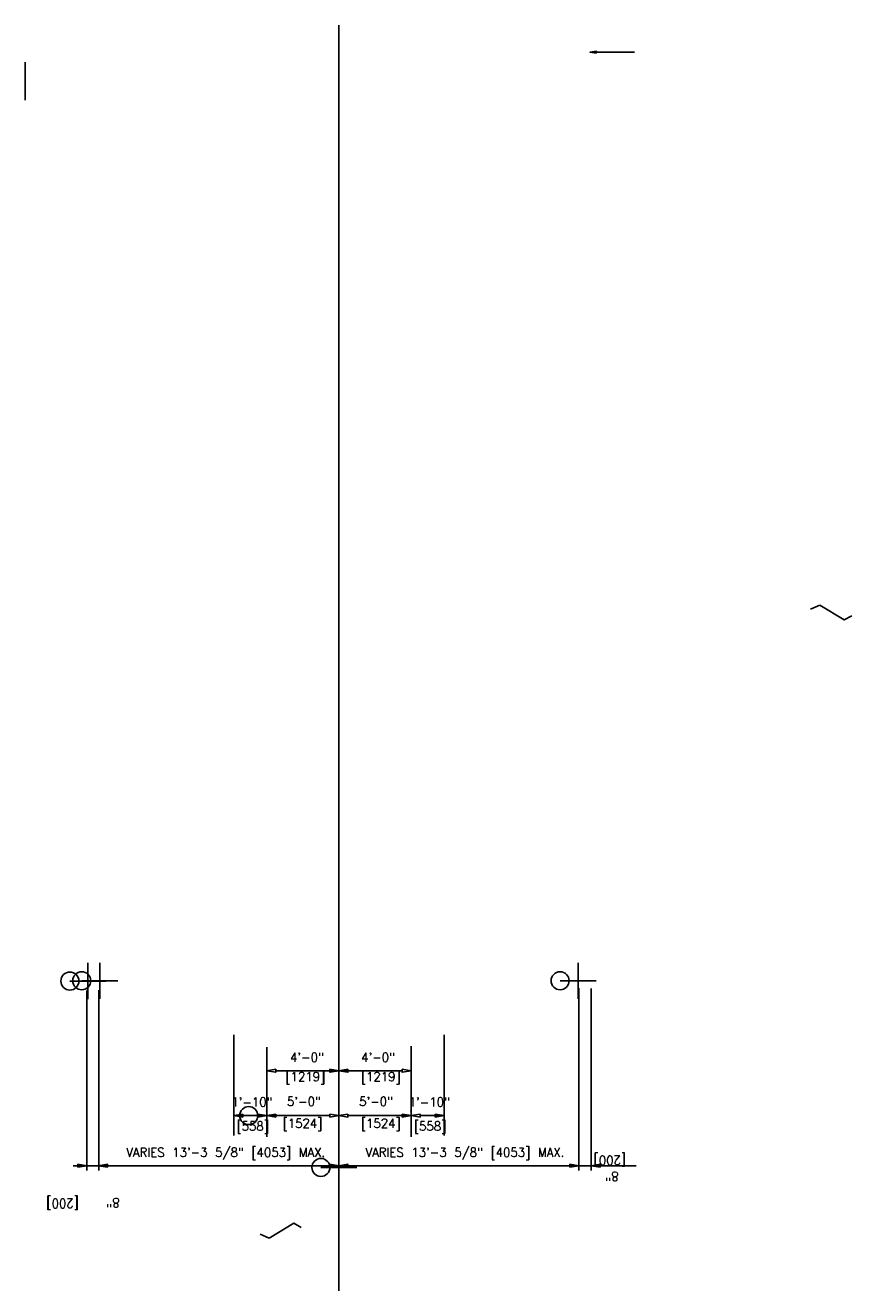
# Model space of a CAD drawing. Extents: x -16 to 1164, y -18 to 483.
# Tile 8 of 15: x 72 to 118, y 43 to 113. Entities that reach past the tile are written whole.
import ezdxf
from ezdxf.enums import TextEntityAlignment as Align

# ---------------------------------------------------------------- set-up
doc = ezdxf.new("R2010")
doc.units = 0
doc.header["$MEASUREMENT"] = 0
for name, color, linetype in [('ARC-CENT', 1, 'CONTINUOUS'), ('ARC-CONST', 1, 'CONTINUOUS'), ('DIM-XREF', 1, 'CONTINUOUS'), ('TRASH', 1, 'CONTINUOUS'), ('WELDS', 1, 'CONTINUOUS')]:
    doc.layers.add(name, color=color, linetype=linetype)
doc.styles.add('TXT_SHX', font='txt.shx')

msp = doc.modelspace()

# ---------------------------------------------------------------- hatches: boundary and pattern name
at = {"layer": 'DIM-XREF', "linetype": 'CONTINUOUS'}
for points in [[(89.023, 55.001), (89.023, 54.834), (89.523, 54.918)], [(89.023, 55.001), (89.023, 54.834), (89.523, 54.918)], [(90.023, 55.001), (90.023, 54.834), (89.523, 54.918)], [(90.023, 55.001), (90.023, 54.834), (89.523, 54.918)], [(84.19, 52.509), (84.19, 52.343), (83.69, 52.426)], [(84.19, 52.509), (84.19, 52.343), (83.69, 52.426)], [(86.023, 52.509), (86.023, 52.343), (85.523, 52.426)], [(86.023, 52.509), (86.023, 52.343), (85.523, 52.426)], [(93.023, 52.509), (93.023, 52.343), (93.523, 52.426)], [(93.023, 52.509), (93.023, 52.343), (93.523, 52.426)], [(94.857, 52.509), (94.857, 52.343), (95.357, 52.426)], [(94.857, 52.509), (94.857, 52.343), (95.357, 52.426)], [(75.055, 49.561), (75.055, 49.728), (75.555, 49.644)], [(75.055, 49.561), (75.055, 49.728), (75.555, 49.644)], [(89.023, 49.561), (89.023, 49.728), (89.523, 49.644)], [(89.023, 49.561), (89.023, 49.728), (89.523, 49.644)], [(90.023, 49.561), (90.023, 49.728), (89.523, 49.644)], [(90.023, 49.561), (90.023, 49.728), (89.523, 49.644)], [(102.325, 49.561), (102.325, 49.728), (102.825, 49.644)], [(102.325, 49.561), (102.325, 49.728), (102.825, 49.644)], [(103.992, 49.561), (103.992, 49.728), (103.492, 49.644)], [(103.992, 49.561), (103.992, 49.728), (103.492, 49.644)]]:
    msp.add_hatch(color=7, dxfattribs=at).paths.add_polyline_path(points)
at = {"layer": 'TRASH', "linetype": 'CONTINUOUS'}
msp.add_hatch(color=7, dxfattribs=at).paths.add_polyline_path([(103.778, 111.338), (103.778, 111.45), (103.445, 111.394)])
msp.add_hatch(color=7, dxfattribs=at).paths.add_polyline_path([(103.778, 111.338), (103.778, 111.45), (103.445, 111.394)])

# ---------------------------------------------------------------- linework, layer by layer
at = {"layer": 'ARC-CENT', "color": 7, "linetype": 'CONTINUOUS'}
msp.add_line((89.523, 83.545), (89.523, 46.399), dxfattribs=at)
msp.add_line((89.523, 83.545), (89.523, 46.399), dxfattribs=at)
at = {"layer": 'ARC-CONST', "color": 7, "linetype": 'CONTINUOUS'}
msp.add_line((89.523, 42.719), (89.523, 112.886), dxfattribs=at)
msp.add_line((89.523, 42.719), (89.523, 112.886), dxfattribs=at)
at = {"layer": 'DIM-XREF', "color": 24, "linetype": 'CONTINUOUS'}
for p, q in [((75.61, 60.89), (75.61, 58.89)), ((75.61, 60.89), (75.61, 58.89)), ((76.268, 60.903), (76.268, 58.903)), ((76.268, 60.903), (76.268, 58.903)), ((76.268, 60.903), (76.268, 58.903)), ((76.268, 60.903), (76.268, 58.903)), ((102.778, 60.903), (102.778, 58.903)), ((102.778, 60.903), (102.778, 58.903)), ((102.778, 60.903), (102.778, 58.903)), ((102.778, 60.903), (102.778, 58.903)), ((74.61, 59.89), (76.61, 59.89)), ((74.61, 59.89), (76.61, 59.89)), ((75.268, 59.903), (77.268, 59.903)), ((75.268, 59.903), (77.268, 59.903)), ((75.268, 59.903), (77.268, 59.903)), ((75.268, 59.903), (77.268, 59.903)), ((101.778, 59.903), (103.778, 59.903)), ((101.778, 59.903), (103.778, 59.903)), ((101.778, 59.903), (103.778, 59.903)), ((101.778, 59.903), (103.778, 59.903)), ((85.523, 53.426), (85.523, 51.426)), ((85.523, 53.426), (85.523, 51.426)), ((85.523, 53.426), (85.523, 51.426)), ((85.523, 53.426), (85.523, 51.426)), ((84.523, 52.426), (86.523, 52.426)), ((84.523, 52.426), (86.523, 52.426)), ((84.523, 52.426), (86.523, 52.426)), ((84.523, 52.426), (86.523, 52.426)), ((89.523, 50.551), (89.523, 48.551)), ((89.523, 50.551), (89.523, 48.551)), ((89.523, 50.551), (89.523, 48.551)), ((89.523, 50.551), (89.523, 48.551)), ((88.523, 49.551), (90.523, 49.551)), ((88.523, 49.551), (90.523, 49.551)), ((88.523, 49.551), (90.523, 49.551)), ((88.523, 49.551), (90.523, 49.551))]:
    msp.add_line(p, q, dxfattribs=at)
at = {"layer": 'DIM-XREF', "color": 7, "linetype": 'CONTINUOUS'}
for p, q in [((75.555, 59.367), (75.555, 49.379)), ((75.555, 59.367), (75.555, 49.379)), ((76.221, 59.38), (76.221, 49.379)), ((76.221, 59.38), (76.221, 49.379)), ((76.221, 59.38), (76.221, 49.379)), ((76.221, 59.38), (76.221, 49.379)), ((102.825, 59.49), (102.825, 49.379)), ((102.825, 59.49), (102.825, 49.379)), ((103.492, 59.477), (103.492, 49.379)), ((103.492, 59.477), (103.492, 49.379)), ((83.69, 51.328), (83.69, 56.904)), ((83.69, 51.328), (83.69, 56.904)), ((95.357, 51.328), (95.357, 56.904)), ((95.357, 51.328), (95.357, 56.904)), ((85.523, 51.257), (85.523, 56.23)), ((85.523, 51.257), (85.523, 56.23)), ((93.523, 51.257), (93.523, 56.275)), ((93.523, 51.257), (93.523, 56.275)), ((86.023, 54.918), (89.023, 54.918)), ((86.023, 54.918), (89.023, 54.918)), ((93.023, 54.918), (90.023, 54.918)), ((93.023, 54.918), (90.023, 54.918)), ((89.523, 51.928), (89.523, 53.651)), ((89.523, 51.928), (89.523, 53.651)), ((89.523, 51.928), (89.523, 53.651)), ((89.523, 51.928), (89.523, 53.651)), ((93.523, 51.449), (93.523, 53.626)), ((93.523, 51.449), (93.523, 53.626)), ((84.19, 52.426), (85.023, 52.426)), ((84.19, 52.426), (85.023, 52.426)), ((89.023, 52.426), (85.723, 52.426)), ((89.023, 52.426), (85.723, 52.426)), ((90.023, 52.426), (93.323, 52.426)), ((90.023, 52.426), (93.323, 52.426)), ((94.857, 52.426), (94.023, 52.426)), ((94.857, 52.426), (94.023, 52.426)), ((89.523, 49.801), (89.523, 51.307)), ((89.523, 49.801), (89.523, 51.307)), ((89.523, 49.801), (89.523, 51.307)), ((89.523, 49.801), (89.523, 51.307)), ((75.277, 49.644), (74.789, 49.644)), ((75.277, 49.644), (74.789, 49.644)), ((75.555, 49.644), (76.213, 49.644)), ((75.555, 49.644), (76.213, 49.644)), ((76.268, 49.644), (89.523, 49.644)), ((76.268, 49.644), (89.523, 49.644)), ((102.278, 49.644), (90.023, 49.644)), ((102.278, 49.644), (90.023, 49.644)), ((103.483, 49.644), (102.825, 49.644)), ((103.483, 49.644), (102.825, 49.644)), ((103.817, 49.644), (105.987, 49.644)), ((103.817, 49.644), (105.987, 49.644))]:
    msp.add_line(p, q, dxfattribs=at)
for points in [[(86.023, 55.001), (86.023, 54.834), (85.523, 54.918)], [(86.023, 55.001), (86.023, 54.834), (85.523, 54.918)], [(89.023, 55.001), (89.023, 54.834), (89.523, 54.918)], [(89.023, 55.001), (89.023, 54.834), (89.523, 54.918)], [(90.023, 55.001), (90.023, 54.834), (89.523, 54.918)], [(90.023, 55.001), (90.023, 54.834), (89.523, 54.918)], [(93.023, 55.001), (93.023, 54.834), (93.523, 54.918)], [(93.023, 55.001), (93.023, 54.834), (93.523, 54.918)], [(84.19, 52.509), (84.19, 52.343), (83.69, 52.426)], [(84.19, 52.509), (84.19, 52.343), (83.69, 52.426)], [(85.023, 52.509), (85.023, 52.343), (85.523, 52.426)], [(85.023, 52.509), (85.023, 52.343), (85.523, 52.426)], [(86.023, 52.509), (86.023, 52.343), (85.523, 52.426)], [(86.023, 52.509), (86.023, 52.343), (85.523, 52.426)], [(89.023, 52.509), (89.023, 52.343), (89.523, 52.426)], [(89.023, 52.509), (89.023, 52.343), (89.523, 52.426)], [(90.023, 52.509), (90.023, 52.343), (89.523, 52.426)], [(90.023, 52.509), (90.023, 52.343), (89.523, 52.426)], [(93.023, 52.509), (93.023, 52.343), (93.523, 52.426)], [(93.023, 52.509), (93.023, 52.343), (93.523, 52.426)], [(94.023, 52.509), (94.023, 52.343), (93.523, 52.426)], [(94.023, 52.509), (94.023, 52.343), (93.523, 52.426)], [(94.857, 52.509), (94.857, 52.343), (95.357, 52.426)], [(94.857, 52.509), (94.857, 52.343), (95.357, 52.426)], [(75.055, 49.561), (75.055, 49.728), (75.555, 49.644)], [(75.055, 49.561), (75.055, 49.728), (75.555, 49.644)], [(76.698, 49.561), (76.698, 49.728), (76.198, 49.644)], [(76.698, 49.561), (76.698, 49.728), (76.198, 49.644)], [(89.023, 49.561), (89.023, 49.728), (89.523, 49.644)], [(89.023, 49.561), (89.023, 49.728), (89.523, 49.644)], [(90.023, 49.561), (90.023, 49.728), (89.523, 49.644)], [(90.023, 49.561), (90.023, 49.728), (89.523, 49.644)], [(102.325, 49.561), (102.325, 49.728), (102.825, 49.644)], [(102.325, 49.561), (102.325, 49.728), (102.825, 49.644)], [(103.992, 49.561), (103.992, 49.728), (103.492, 49.644)], [(103.992, 49.561), (103.992, 49.728), (103.492, 49.644)]]:
    msp.add_lwpolyline(points, close=True, dxfattribs=at)
at = {"layer": 'DIM-XREF', "color": 24, "linetype": 'CONTINUOUS'}
for centre in [(74.61, 59.89), (74.61, 59.89), (75.268, 59.903), (75.268, 59.903), (75.268, 59.903), (75.268, 59.903), (101.778, 59.903), (101.778, 59.903), (101.778, 59.903), (101.778, 59.903), (84.523, 52.426), (84.523, 52.426), (84.523, 52.426), (84.523, 52.426), (88.523, 49.551), (88.523, 49.551), (88.523, 49.551), (88.523, 49.551)]:
    msp.add_circle(centre, 0.5, dxfattribs=at)
at = {"layer": 'DIM-XREF', "color": 7, "linetype": 'CONTINUOUS'}
for p in [(85.523, 52.676), (85.523, 52.676), (93.523, 52.676), (93.523, 52.676)]:
    msp.add_point(p, dxfattribs=at)
at = {"layer": 'TRASH', "color": 7, "linetype": 'CONTINUOUS'}
for p, q in [((103.778, 111.394), (105.9, 111.394)), ((103.778, 111.394), (105.9, 111.394)), ((72.143, 108.728), (72.143, 110.85)), ((72.143, 108.728), (72.143, 110.85))]:
    msp.add_line(p, q, dxfattribs=at)
msp.add_lwpolyline([(103.778, 111.338), (103.778, 111.45), (103.445, 111.394)], close=True, dxfattribs=at)
msp.add_lwpolyline([(103.778, 111.338), (103.778, 111.45), (103.445, 111.394)], close=True, dxfattribs=at)
at = {"layer": 'WELDS', "color": 2, "linetype": 'CONTINUOUS'}
for p, q in [((116.168, 80.737), (115.662, 80.508)), ((85.665, 45.63), (85.159, 45.86))]:
    msp.add_line(p, q, dxfattribs=at)
for points in [[(116.168, 80.737), (117.524, 79.91), (117.938, 80.14)], [(85.665, 45.63), (87.021, 46.457), (87.435, 46.227)]]:
    msp.add_lwpolyline(points, dxfattribs=at)

# ---------------------------------------------------------------- texts
at = {"layer": 'DIM-XREF', "color": 5, "linetype": 'CONTINUOUS', "style": 'TXT_SHX', "width": 0.95}
for s, height, p in [('4\'-0"', 0.5, (87.749, 55.41)), ('4\'-0"', 0.5, (87.749, 55.41)), ('4\'-0"', 0.5, (91.693, 55.41)), ('4\'-0"', 0.5, (91.693, 55.41)), ('[1219]', 0.5, (87.659, 54.336)), ('[1219]', 0.5, (87.659, 54.336)), ('[1219]', 0.5, (91.843, 54.336)), ('[1219]', 0.5, (91.843, 54.336)), ('1\'-10"', 0.5, (84.698, 52.929)), ('1\'-10"', 0.5, (84.698, 52.929)), ('5\'-0"', 0.5, (87.581, 52.963)), ('5\'-0"', 0.5, (87.581, 52.963)), ('5\'-0"', 0.5, (91.581, 52.963)), ('5\'-0"', 0.5, (91.581, 52.963)), ('1\'-10"', 0.5, (94.531, 52.929)), ('1\'-10"', 0.5, (94.531, 52.929)), ('[558]', 0.5, (84.745, 51.594)), ('[558]', 0.5, (84.745, 51.594)), ('[1524]', 0.5, (87.504, 51.753)), ('[1524]', 0.5, (87.504, 51.753)), ('[1524]', 0.5, (91.843, 51.753)), ('[1524]', 0.5, (91.843, 51.753)), ('[558]', 0.5, (94.577, 51.594)), ('[558]', 0.5, (94.577, 51.594)), ('VARIES 13\'-3 5/8" [4053] MAX.', 0.49999, (83.25, 50.144)), ('VARIES 13\'-3 5/8" [4053] MAX.', 0.49999, (83.25, 50.144)), ('VARIES 13\'-3 5/8" [4053] MAX.', 0.49999, (96.505, 50.144)), ('VARIES 13\'-3 5/8" [4053] MAX.', 0.49999, (96.505, 50.144))]:
    msp.add_text(s, height=height, dxfattribs=at).set_placement(p, align=Align.CENTER)
for s, p in [('[200]', (104.538, 50.192)), ('[200]', (104.538, 50.192)), ('8"', (104.655, 49.311)), ('8"', (104.655, 49.311)), ('[200]', (74.212, 47.804)), ('[200]', (74.212, 47.804)), ('8"', (77.009, 47.851)), ('8"', (77.009, 47.851))]:
    msp.add_text(s, height=0.5, rotation=180, dxfattribs=at).set_placement(p, align=Align.CENTER)

doc.saveas('drawing.dxf')
